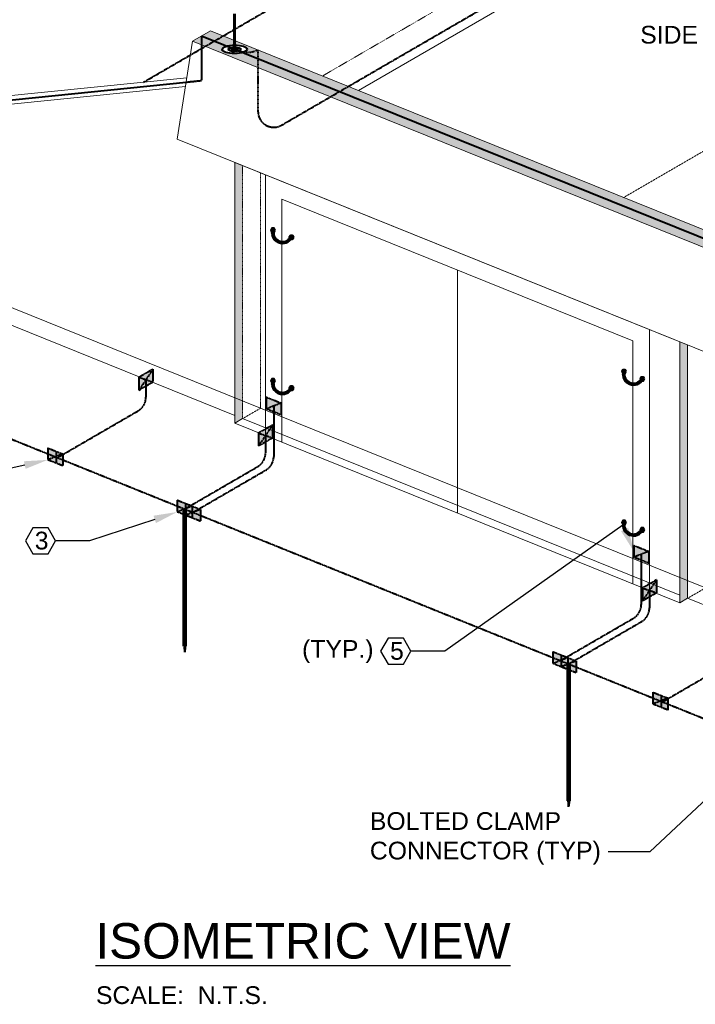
# Model space of a CAD drawing. Header units: inches. Extents: x 0 to 21849, y 0 to 20143.
# Tile 11 of 15: x 3325 to 3669, y 6602 to 7102. Entities that reach past the tile are written whole.
import ezdxf
from ezdxf import colors
from ezdxf.entities.mleader import LeaderData, LeaderLine
from ezdxf.math import Vec2, Vec3

# ---------------------------------------------------------------- set-up
doc = ezdxf.new("R2010")
doc.units = ezdxf.units.IN
doc.header["$MEASUREMENT"] = 0
for name, pattern in [('DASHED2', [0.375, 0.25, -0.125]), ('DOT', [0.25, 0, -0.25]), ('HIDDEN2', [0.1875, 0.125, -0.0625])]:
    doc.linetypes.add(name, pattern=pattern)
for name, color, linetype, lineweight in [('E-ISO-BLDG', 131, 'Continuous', 9), ('E-LPS-ISO', 7, 'DASHED2', 40), ('E-STD-TEXT', 7, 'Continuous', 25)]:
    doc.layers.add(name, color=color, linetype=linetype, lineweight=lineweight)
doc.styles.get("Standard").update_dxf_attribs({"font": 'arial.ttf'})

msp = doc.modelspace()

# ---------------------------------------------------------------- hatches: boundary and pattern name
at = {"layer": 'E-ISO-BLDG', "transparency": 33554457}
h = msp.add_hatch(color=0, dxfattribs=at)
h.dxf.hatch_style = 1
h.paths.add_polyline_path([(3664.67, 6936.81), (3660.79, 6938.38), (3660.79, 6805.94), (3664.67, 6808.2)])
at = {"layer": 'E-LPS-ISO', "linetype": 'HIDDEN2', "transparency": 33554457}
h = msp.add_hatch(color=0, dxfattribs=at)
h.dxf.hatch_style = 1
h.paths.add_polyline_path([(3487.75, 7065.51), (3483.19, 7062.86), (3672.48, 6986.49), (3672.48, 6990.97)])
h.paths.add_polyline_path([(3492.31, 7068.15), (3487.75, 7065.51), (3672.48, 6990.97), (3672.48, 6995.46)])
edge = h.paths.add_edge_path()
edge.add_arc((3685.11, 6998.65), 13.03, 194.179, 223.4107)
edge.add_line((3675.64, 6989.7), (3681.71, 6987.25))
edge.add_ellipse((3685.71, 6985.63), major_axis=(6.32, 0.07), ratio=0.336663, start_angle=89.798, end_angle=129.0017, ccw=False)
edge.add_line((3685.71, 6987.76), (3685.71, 6990.12))
edge.add_line((3685.71, 6990.12), (3672.48, 6995.46))
edge = h.paths.add_edge_path()
edge.add_line((3675.64, 6989.7), (3672.48, 6990.97))
edge.add_line((3672.48, 6990.97), (3672.48, 6986.49))
edge.add_line((3672.48, 6986.49), (3697.9, 6976.23))
edge.add_line((3697.9, 6976.23), (3702.46, 6978.88))
edge.add_line((3702.46, 6978.88), (3689.71, 6984.02))
edge.add_ellipse((3685.71, 6985.63), major_axis=(6.32, 0.07), ratio=0.336663, start_angle=151.2686, end_angle=309.0017, ccw=False)
edge.add_arc((3685.11, 6998.65), 13.03, 223.4107, 247.6444, ccw=False)
h.paths.add_polyline_path([(3672.48, 6995.46), (3672.48, 6990.97), (3675.64, 6989.7, -0.128244)], flags=17)
edge = h.paths.add_edge_path()
edge.add_line((3685.71, 6990.12), (3685.71, 6987.76))
edge.add_ellipse((3685.71, 6985.63), major_axis=(6.32, 0.07), ratio=0.336663, start_angle=309.0017, end_angle=449.798, ccw=False)
edge.add_line((3689.71, 6984.02), (3702.46, 6978.88))
edge.add_line((3702.46, 6978.88), (3707.02, 6981.52))
edge.add_line((3707.02, 6981.52), (3685.71, 6990.12))
edge = h.paths.add_edge_path(flags=17)
edge.add_arc((3685.11, 6998.65), 13.03, 223.4107, 247.6444)
edge.add_ellipse((3685.71, 6985.63), major_axis=(6.32, 0.07), ratio=0.336663, start_angle=129.0017, end_angle=151.2686, ccw=False)
edge.add_line((3681.71, 6987.25), (3675.64, 6989.7))
h.paths.add_polyline_path([(3446.42, 7082.18), (3446.42, 7077.7), (3483.19, 7062.86), (3487.75, 7065.51)])
h.paths.add_polyline_path([(3446.42, 7086.67), (3446.42, 7082.18), (3487.75, 7065.51), (3492.31, 7068.15)])
edge = h.paths.add_edge_path()
edge.add_line((3446.42, 7082.18), (3438.56, 7085.36))
edge.add_ellipse((3434.56, 7086.97), major_axis=(6.32, 0.07), ratio=0.336663, start_angle=129.0017, end_angle=309.0017, ccw=False)
edge.add_line((3430.56, 7088.58), (3424.18, 7091.16))
edge.add_line((3424.18, 7091.16), (3419.62, 7088.51))
edge.add_line((3419.62, 7088.51), (3446.42, 7077.7))
edge.add_line((3446.42, 7077.7), (3446.42, 7082.18))
edge = h.paths.add_edge_path(flags=17)
edge.add_arc((3440.82, 7099.65), 14.14, 263.7755, 293.3457, ccw=False)
edge.add_ellipse((3434.56, 7086.97), major_axis=(6.32, 0.07), ratio=0.336663, start_angle=309.0017, end_angle=318.0576, ccw=False)
edge.add_line((3438.56, 7085.36), (3446.42, 7082.18))
edge.add_line((3446.42, 7082.18), (3446.42, 7086.67))
edge = h.paths.add_edge_path()
edge.add_line((3434.56, 7091.45), (3434.56, 7089.1))
edge.add_ellipse((3434.56, 7086.97), major_axis=(6.32, 0.07), ratio=0.336663, start_angle=318.0576, end_angle=449.798, ccw=False)
edge.add_arc((3440.82, 7099.65), 14.14, 263.7755, 293.3457)
edge.add_line((3446.42, 7086.67), (3434.56, 7091.45))
edge = h.paths.add_edge_path()
edge.add_line((3434.56, 7091.45), (3428.74, 7093.8))
edge.add_line((3428.74, 7093.8), (3424.18, 7091.16))
edge.add_line((3424.18, 7091.16), (3430.56, 7088.58))
edge.add_ellipse((3434.56, 7086.97), major_axis=(6.32, 0.07), ratio=0.336663, start_angle=89.798, end_angle=129.0017, ccw=False)
edge.add_line((3434.56, 7089.1), (3434.56, 7091.45))
h.paths.add_polyline_path([(3422.36, 7096.38), (3417.8, 7093.73), (3424.18, 7091.16), (3428.74, 7093.8)])
h.paths.add_polyline_path([(3424.18, 7091.16), (3417.8, 7093.73), (3417.8, 7089.25), (3419.62, 7088.51)])
h.paths.add_polyline_path([(3417.8, 7093.73), (3413.24, 7091.09), (3417.8, 7089.25)])
at = {"layer": 'E-LPS-ISO', "linetype": 'Continuous', "transparency": 33554687}
h = msp.add_hatch(color=0, dxfattribs=at)
h.dxf.hatch_style = 1
edge = h.paths.add_edge_path()
edge.add_ellipse((3434.56, 7086.97), major_axis=(1.58, 0.02), ratio=0.336663, start_angle=129.0017, end_angle=306.1289, ccw=False)
edge.add_line((3433.56, 7087.37), (3432.56, 7087.78))
edge.add_ellipse((3434.56, 7086.97), major_axis=(3.16, 0.03), ratio=0.336663, start_angle=129.0017, end_angle=309.0017)
edge.add_line((3436.56, 7086.16), (3436.51, 7086.18))
edge.add_arc((3440.82, 7099.65), 14.14, 247.9213, 252.2916, ccw=False)
edge = h.paths.add_edge_path()
edge.add_ellipse((3434.56, 7086.97), major_axis=(3.16, 0.03), ratio=0.336663, start_angle=309.163, end_angle=449.798)
edge.add_line((3434.56, 7088.03), (3434.56, 7087.5))
edge.add_ellipse((3434.56, 7086.97), major_axis=(1.58, 0.02), ratio=0.336663, start_angle=309.0017, end_angle=449.798, ccw=False)
edge.add_line((3435.56, 7086.57), (3436.51, 7086.18))
edge.add_arc((3440.82, 7099.65), 14.14, 252.2916, 252.5247)
edge = h.paths.add_edge_path()
edge.add_ellipse((3434.56, 7086.97), major_axis=(3.16, 0.03), ratio=0.336663, start_angle=89.798, end_angle=129.0017)
edge.add_line((3432.56, 7087.78), (3433.56, 7087.37))
edge.add_ellipse((3434.56, 7086.97), major_axis=(1.58, 0.02), ratio=0.336663, start_angle=89.798, end_angle=129.0017, ccw=False)
edge.add_line((3434.56, 7087.5), (3434.56, 7088.03))
at = {"layer": 'E-LPS-ISO', "linetype": 'HIDDEN2'}
h = msp.add_hatch(color=0, dxfattribs=at)
h.dxf.hatch_style = 1
edge = h.paths.add_edge_path()
edge.add_ellipse((3434.56, 7086.97), major_axis=(1.58, 0.02), ratio=0.336663, start_angle=141.5787, end_angle=296.4248)
edge.add_line((3435.27, 7086.5), (3433.32, 7087.29))
edge = h.paths.add_edge_path()
edge.add_ellipse((3434.56, 7086.97), major_axis=(1.58, 0.02), ratio=0.336663, start_angle=89.798, end_angle=141.5787)
edge.add_line((3433.32, 7087.29), (3435.27, 7086.5))
edge.add_ellipse((3434.56, 7086.97), major_axis=(1.58, 0.02), ratio=0.336663, start_angle=296.4248, end_angle=337.7654)
edge.add_arc((3436.41, 7095.63), 8.85, 257.9756, 267.5517, ccw=False)
edge.add_line((3434.56, 7086.97), (3434.56, 7087.5))
edge = h.paths.add_edge_path()
edge.add_ellipse((3434.56, 7086.97), major_axis=(1.58, 0.02), ratio=0.336663, start_angle=337.7654, end_angle=449.798)
edge.add_line((3434.56, 7087.5), (3434.56, 7086.97))
edge.add_arc((3436.41, 7095.63), 8.85, 257.9756, 267.5517)
at = {"layer": 'E-LPS-ISO', "linetype": 'Continuous', "transparency": 33554687}
h = msp.add_hatch(color=0, dxfattribs=at)
h.dxf.hatch_style = 1
edge = h.paths.add_edge_path()
edge.add_ellipse((3434.56, 7086.97), major_axis=(1.58, 0.02), ratio=0.336663, start_angle=306.1289, end_angle=309.0017, ccw=False)
edge.add_arc((3440.82, 7099.65), 14.14, 247.9213, 252.2916)
edge.add_line((3436.51, 7086.18), (3435.56, 7086.57))
at = {"layer": 'E-LPS-ISO', "linetype": 'HIDDEN2', "transparency": 33554457}
h = msp.add_hatch(color=0, dxfattribs=at)
h.dxf.hatch_style = 1
h.paths.add_polyline_path([(3438.62, 7028.02), (3434.73, 7029.59), (3434.73, 6909.96), (3438.62, 6908.39)])
at = {"layer": 'E-LPS-ISO'}
h = msp.add_hatch(color=0, dxfattribs=at)
h.dxf.hatch_style = 1
h.paths.add_polyline_path([(3453.54, 6996.21), (3452.97, 6995.23), (3453.54, 6994.25), (3454.67, 6994.25), (3455.23, 6995.23), (3454.67, 6996.21)])
at = {"layer": 'E-LPS-ISO', "linetype": 'Continuous'}
h = msp.add_hatch(dxfattribs=at)
h.set_pattern_fill('NET3', color=0, scale=5.2668)
h.set_pattern_definition([(0, (1932.0992, 5739.5236), (0, 0.65835), []), (60, (1932.0992, 5739.5236), (-0.57014782, 0.329175), []), (120, (1932.0992, 5739.5236), (-0.57014782, -0.329175), [])])
h.paths.add_polyline_path([(3463.73, 6991.35), (3462.89, 6991.68, -0.880592), (3454.52, 6995.06), (3453.68, 6995.4, 0.902143)])
at = {"layer": 'E-LPS-ISO'}
h = msp.add_hatch(color=0, dxfattribs=at)
h.dxf.hatch_style = 1
h.paths.add_polyline_path([(3462.87, 6992.49), (3462.3, 6991.51), (3462.87, 6990.54), (3463.99, 6990.54), (3464.56, 6991.51), (3463.99, 6992.49)])
h = msp.add_hatch(color=0, dxfattribs=at)
h.dxf.hatch_style = 1
h.paths.add_polyline_path([(3393.04, 6918.04), (3393.04, 6924.53), (3385.97, 6920.43), (3385.97, 6913.94)])
h = msp.add_hatch(color=0, dxfattribs=at)
h.dxf.hatch_style = 1
h.paths.add_polyline_path([(3631.81, 6924.28), (3631.25, 6923.3), (3631.81, 6922.32), (3632.94, 6922.32), (3633.51, 6923.3), (3632.94, 6924.28)])
at = {"layer": 'E-LPS-ISO', "linetype": 'Continuous'}
h = msp.add_hatch(dxfattribs=at)
h.set_pattern_fill('NET3', color=0, scale=5.2668)
h.set_pattern_definition([(0, (2110.37524, 5667.5907), (0, 0.65835), []), (60, (2110.37524, 5667.5907), (-0.57014782, 0.329175), []), (120, (2110.37524, 5667.5907), (-0.57014782, -0.329175), [])])
h.paths.add_polyline_path([(3642.01, 6919.41), (3641.17, 6919.75, -0.880592), (3632.8, 6923.13), (3631.96, 6923.47, 0.902143)])
at = {"layer": 'E-LPS-ISO'}
h = msp.add_hatch(color=0, dxfattribs=at)
h.dxf.hatch_style = 1
h.paths.add_polyline_path([(3453.54, 6919.59), (3452.97, 6918.61), (3453.54, 6917.63), (3454.67, 6917.63), (3455.23, 6918.61), (3454.67, 6919.59)])
at = {"layer": 'E-LPS-ISO', "linetype": 'Continuous'}
h = msp.add_hatch(dxfattribs=at)
h.set_pattern_fill('NET3', color=0, scale=5.2668)
h.set_pattern_definition([(0, (1932.0992, 5662.90246), (0, 0.65835), []), (60, (1932.0992, 5662.90246), (-0.57014782, 0.329175), []), (120, (1932.0992, 5662.90246), (-0.57014782, -0.329175), [])])
h.paths.add_polyline_path([(3463.73, 6914.72), (3462.89, 6915.06, -0.880592), (3454.52, 6918.44), (3453.68, 6918.78, 0.902143)])
at = {"layer": 'E-LPS-ISO'}
h = msp.add_hatch(color=0, dxfattribs=at)
h.dxf.hatch_style = 1
h.paths.add_polyline_path([(3641.14, 6920.56), (3640.58, 6919.58), (3641.14, 6918.6), (3642.27, 6918.6), (3642.83, 6919.58), (3642.27, 6920.56)])
h = msp.add_hatch(color=0, dxfattribs=at)
h.dxf.hatch_style = 1
h.paths.add_polyline_path([(3462.87, 6915.87), (3462.3, 6914.89), (3462.87, 6913.92), (3463.99, 6913.92), (3464.56, 6914.89), (3463.99, 6915.87)])
at = {"layer": 'E-LPS-ISO', "linetype": 'HIDDEN2', "transparency": 33554457}
h = msp.add_hatch(color=0, dxfattribs=at)
h.dxf.hatch_style = 1
h.paths.add_polyline_path([(3438.62, 6908.39), (3434.73, 6909.96), (3434.73, 6900.99), (3438.62, 6899.42)])
h.paths.add_polyline_path([(3438.62, 6899.41), (3438.62, 6899.42), (3434.73, 6900.99), (3434.73, 6897.15)])
at = {"layer": 'E-LPS-ISO'}
h = msp.add_hatch(color=0, dxfattribs=at)
h.dxf.hatch_style = 1
h.paths.add_polyline_path([(3450.65, 6910.34), (3450.65, 6904.31), (3458.25, 6907.34)])
h.paths.add_polyline_path([(3458.25, 6907.34), (3450.65, 6904.31), (3458.25, 6901.29)])
h = msp.add_hatch(color=0, dxfattribs=at)
h.dxf.hatch_style = 1
h.paths.add_polyline_path([(3453.78, 6889.7), (3453.78, 6896.18), (3446.71, 6892.09), (3446.71, 6885.59)])
h = msp.add_hatch(color=0, dxfattribs=at)
h.dxf.hatch_style = 1
h.paths.add_polyline_path([(3339.66, 6884.5), (3339.66, 6878.47), (3347.26, 6881.49)])
h.paths.add_polyline_path([(3347.26, 6881.49), (3339.66, 6878.47), (3347.26, 6875.45)])
h = msp.add_hatch(color=0, dxfattribs=at)
h.dxf.hatch_style = 1
h.paths.add_polyline_path([(3405.39, 6858.04), (3405.39, 6852.01), (3412.99, 6855.04)])
h.paths.add_polyline_path([(3412.99, 6855.04), (3405.39, 6852.01), (3412.99, 6849)])
at = {"layer": 'E-LPS-ISO', "linetype": 'HIDDEN2'}
h = msp.add_hatch(color=0, dxfattribs=at)
h.dxf.hatch_style = 1
h.paths.add_polyline_path([(3409.57, 6853.52), (3408.82, 6853.52), (3408.82, 6783.94), (3409.57, 6783.94)])
at = {"layer": 'E-LPS-ISO'}
h = msp.add_hatch(color=0, dxfattribs=at)
h.dxf.hatch_style = 1
h.paths.add_polyline_path([(3409.6, 6856.34), (3409.6, 6850.31), (3417.2, 6853.34)])
h.paths.add_polyline_path([(3417.2, 6853.34), (3409.6, 6850.31), (3417.2, 6847.29)])
h = msp.add_hatch(color=0, dxfattribs=at)
h.dxf.hatch_style = 1
h.paths.add_polyline_path([(3631.81, 6847.65), (3631.25, 6846.68), (3631.81, 6845.7), (3632.94, 6845.7), (3633.51, 6846.68), (3632.94, 6847.65)])
at = {"layer": 'E-LPS-ISO', "linetype": 'Continuous'}
h = msp.add_hatch(dxfattribs=at)
h.set_pattern_fill('NET3', color=0, scale=5.2668)
h.set_pattern_definition([(0, (2110.37524, 5590.96956), (0, 0.65835), []), (60, (2110.37524, 5590.96956), (-0.57014782, 0.329175), []), (120, (2110.37524, 5590.96956), (-0.57014782, -0.329175), [])])
h.paths.add_polyline_path([(3642.01, 6842.79), (3641.17, 6843.13, -0.880592), (3632.8, 6846.51), (3631.96, 6846.85, 0.902143)])
at = {"layer": 'E-LPS-ISO'}
h = msp.add_hatch(color=0, dxfattribs=at)
h.dxf.hatch_style = 1
h.paths.add_polyline_path([(3641.14, 6843.94), (3640.58, 6842.96), (3641.14, 6841.98), (3642.27, 6841.98), (3642.83, 6842.96), (3642.27, 6843.94)])
h = msp.add_hatch(color=0, dxfattribs=at)
h.dxf.hatch_style = 1
h.paths.add_polyline_path([(3637.31, 6835.03), (3637.31, 6829), (3644.91, 6832.03)])
h.paths.add_polyline_path([(3644.91, 6832.03), (3637.31, 6829), (3644.91, 6825.99)])
h = msp.add_hatch(color=0, dxfattribs=at)
h.dxf.hatch_style = 1
h.paths.add_polyline_path([(3648.8, 6811.01), (3648.8, 6817.49), (3641.73, 6813.4), (3641.73, 6806.9)])
at = {"layer": 'E-LPS-ISO', "linetype": 'HIDDEN2'}
h = msp.add_hatch(color=0, dxfattribs=at)
h.dxf.hatch_style = 1
h.paths.add_polyline_path([(3409.19, 6783.94), (3408.82, 6783.94), (3409.19, 6780.89)])
h.paths.add_polyline_path([(3409.57, 6783.94), (3409.19, 6783.94), (3409.19, 6780.89)])
at = {"layer": 'E-LPS-ISO'}
h = msp.add_hatch(color=0, dxfattribs=at)
h.dxf.hatch_style = 1
h.paths.add_polyline_path([(3596.25, 6781.03), (3596.25, 6775), (3603.85, 6778.02)])
h.paths.add_polyline_path([(3603.85, 6778.02), (3596.25, 6775), (3603.85, 6771.98)])
h = msp.add_hatch(color=0, dxfattribs=at)
h.dxf.hatch_style = 1
h.paths.add_polyline_path([(3600.41, 6779.35), (3600.41, 6773.32), (3608.01, 6776.35)])
h.paths.add_polyline_path([(3608.01, 6776.35), (3600.41, 6773.32), (3608.01, 6770.31)])
at = {"layer": 'E-LPS-ISO', "linetype": 'HIDDEN2'}
h = msp.add_hatch(color=0, dxfattribs=at)
h.dxf.hatch_style = 1
h.paths.add_polyline_path([(3604.59, 6774.83), (3603.84, 6774.83), (3603.84, 6705.25), (3604.59, 6705.25)])
at = {"layer": 'E-LPS-ISO'}
h = msp.add_hatch(color=0, dxfattribs=at)
h.dxf.hatch_style = 1
h.paths.add_polyline_path([(3647, 6760.47), (3647, 6754.43), (3654.6, 6757.46)])
h.paths.add_polyline_path([(3654.6, 6757.46), (3647, 6754.43), (3654.6, 6751.42)])
at = {"layer": 'E-LPS-ISO', "linetype": 'HIDDEN2'}
h = msp.add_hatch(color=0, dxfattribs=at)
h.dxf.hatch_style = 1
h.paths.add_polyline_path([(3604.21, 6705.25), (3603.84, 6705.25), (3604.21, 6702.2)])
h.paths.add_polyline_path([(3604.59, 6705.25), (3604.21, 6705.25), (3604.21, 6702.2)])

# ---------------------------------------------------------------- linework, layer by layer
at = {"layer": 'E-ISO-BLDG', "color": 0, "linetype": 'DOT', "ltscale": 0.15}
msp.add_line((3479.19, 7073.45), (3852.29, 7289.97), dxfattribs=at)
at = {"layer": 'E-ISO-BLDG', "color": 0}
for p, q in [((3497.54, 7066.04), (3856.58, 7274.4)), ((3413.24, 7091.09), (3422.36, 7096.38)), ((3413.24, 7091.09), (3405.43, 7041.41)), ((3405.43, 7041.41), (3690.09, 6926.55)), ((3118.38, 7028.64), (3434.73, 6900.99)), ((3434.73, 7029.59), (3660.79, 6938.38)), ((3434.73, 7029.59), (3434.73, 6897.15)), ((3450.25, 6890.89), (3450.25, 7023.33)), ((3458.62, 7010.92), (3636.9, 6938.99)), ((3458.62, 6887.51), (3458.62, 7010.92)), ((3547.76, 6974.95), (3547.76, 6851.55)), ((3645.27, 6812.2), (3645.27, 6944.64)), ((3636.9, 6815.58), (3636.9, 6938.99)), ((3660.79, 6938.38), (3660.79, 6805.94)), ((3434.73, 6897.15), (3438.62, 6899.41)), ((3434.73, 6897.15), (3660.79, 6805.94)), ((3660.79, 6805.94), (3664.67, 6808.2)), ((3664.67, 6808.2), (3984.96, 6678.97))]:
    msp.add_line(p, q, dxfattribs=at)
at = {"layer": 'E-ISO-BLDG', "color": 0, "linetype": 'HIDDEN2'}
for p, q in [((3632.16, 7011.73), (3856.58, 7141.96)), ((3447.75, 6904.71), (3447.75, 7024.34)), ((3438.62, 6899.42), (3447.75, 6904.71)), ((3664.67, 6808.2), (3673.8, 6813.49))]:
    msp.add_line(p, q, dxfattribs=at)
at = {"layer": 'E-ISO-BLDG', "color": 0, "lineweight": 9}
for p, q in [((3422.36, 7096.38), (3707.02, 6981.52)), ((3413.24, 7091.09), (3697.9, 6976.23)), ((3410.33, 7072.58), (3127.49, 7043.78)), ((3409.63, 7068.15), (3118.38, 7038.49)), ((3664.67, 6936.81), (3664.67, 6808.2))]:
    msp.add_line(p, q, dxfattribs=at)
at = {"layer": 'E-ISO-BLDG', "color": 0, "linetype": 'Continuous'}
for p, q in [((3127.49, 7033.93), (3447.75, 6904.71)), ((3447.75, 6904.71), (3673.8, 6813.49)), ((3438.62, 6899.42), (3660.79, 6809.77))]:
    msp.add_line(p, q, dxfattribs=at)
at = {"layer": 'E-ISO-BLDG', "color": 0, "linetype": 'HIDDEN2', "lineweight": 9}
msp.add_line((3438.62, 7028.02), (3438.62, 6899.41), dxfattribs=at)
at = {"layer": 'E-LPS-ISO', "color": 0}
for p, q in [((3388.31, 7070.34), (3858.48, 7343.19)), ((3458.44, 7048.5), (3837.69, 7268.59)), ((3417.8, 7093.73), (3417.79, 7071.16)), ((3409.98, 7070.36), (3417.79, 7071.16)), ((3020.96, 7010.17), (3964.94, 6629.28)), ((3462.3, 6991.51), (3464.56, 6991.51)), ((3463.31, 6991.51), (3463.55, 6991.51)), ((3393.04, 6924.53), (3385.97, 6920.43)), ((3393.04, 6924.53), (3385.97, 6913.94)), ((3393.04, 6924.54), (3393.04, 6918.04)), ((3385.97, 6920.43), (3385.97, 6913.94)), ((3385.97, 6920.43), (3393.04, 6918.04)), ((3385.97, 6913.94), (3393.04, 6918.04)), ((3389.51, 6919.24), (3389.51, 6910.3)), ((3640.58, 6919.58), (3642.83, 6919.58)), ((3641.59, 6919.58), (3641.82, 6919.58)), ((3462.3, 6914.89), (3464.56, 6914.89)), ((3463.31, 6914.89), (3463.55, 6914.89)), ((3450.65, 6910.35), (3450.65, 6904.31)), ((3450.65, 6910.34), (3458.25, 6907.34)), ((3450.65, 6910.34), (3458.25, 6907.34)), ((3458.25, 6907.34), (3450.65, 6904.31)), ((3458.25, 6907.34), (3458.25, 6901.29)), ((3344.55, 6879.6), (3385.52, 6903.38)), ((3458.25, 6901.29), (3450.65, 6904.31)), ((3453.78, 6896.18), (3446.71, 6892.09)), ((3453.78, 6896.18), (3446.71, 6885.59)), ((3446.71, 6892.09), (3446.71, 6885.59)), ((3446.71, 6892.09), (3453.78, 6889.7)), ((3453.78, 6896.19), (3453.78, 6889.7)), ((3446.71, 6885.59), (3453.78, 6889.7)), ((3450.24, 6890.89), (3450.24, 6881.95)), ((3339.66, 6884.51), (3339.66, 6878.47)), ((3339.66, 6884.5), (3347.26, 6881.49)), ((3339.66, 6884.5), (3347.26, 6881.49)), ((3347.26, 6881.49), (3339.66, 6878.47)), ((3343.87, 6882.81), (3343.87, 6876.76)), ((3347.26, 6881.49), (3347.26, 6875.45)), ((3347.26, 6875.45), (3339.66, 6878.47)), ((3409.19, 6853.52), (3446.26, 6875.03)), ((3413.4, 6851.82), (3450.47, 6873.33)), ((3405.39, 6858.05), (3405.39, 6852.01)), ((3405.39, 6858.04), (3412.99, 6855.04)), ((3405.39, 6858.04), (3412.99, 6855.04)), ((3412.99, 6855.04), (3405.39, 6852.01)), ((3412.99, 6849), (3405.39, 6852.01)), ((3408.82, 6853.52), (3409.57, 6853.52)), ((3409.6, 6856.35), (3409.6, 6850.31)), ((3409.6, 6856.34), (3417.2, 6853.34)), ((3409.6, 6856.34), (3417.2, 6853.34)), ((3417.2, 6853.34), (3409.6, 6850.31)), ((3412.99, 6855.04), (3412.99, 6849)), ((3417.2, 6853.34), (3417.2, 6847.29)), ((3417.2, 6847.29), (3409.6, 6850.31)), ((3640.58, 6842.96), (3642.83, 6842.96)), ((3641.59, 6842.96), (3641.82, 6842.96)), ((3637.31, 6835.04), (3637.31, 6829)), ((3637.31, 6835.03), (3644.91, 6832.03)), ((3637.31, 6835.03), (3644.91, 6832.03)), ((3644.91, 6832.03), (3637.31, 6829)), ((3644.91, 6832.03), (3644.91, 6825.99)), ((3644.91, 6825.99), (3637.31, 6829)), ((3648.8, 6817.49), (3641.73, 6813.4)), ((3648.8, 6817.49), (3641.73, 6806.9)), ((3648.8, 6817.5), (3648.8, 6811.01)), ((3641.73, 6813.4), (3641.73, 6806.9)), ((3641.73, 6813.4), (3648.8, 6811.01)), ((3645.27, 6812.2), (3645.27, 6803.27)), ((3641.73, 6806.9), (3648.8, 6811.01)), ((3600.05, 6776.51), (3637.13, 6798.02)), ((3603.84, 6774.61), (3641.29, 6796.35)), ((3408.82, 6783.94), (3409.57, 6783.94)), ((3408.82, 6783.94), (3409.19, 6780.89)), ((3409.19, 6780.89), (3409.19, 6783.94)), ((3409.57, 6783.94), (3409.19, 6780.89)), ((3596.25, 6781.04), (3596.25, 6775)), ((3596.25, 6781.03), (3603.85, 6778.02)), ((3596.25, 6781.03), (3603.85, 6778.02)), ((3603.85, 6778.02), (3596.25, 6775)), ((3600.41, 6779.36), (3600.41, 6773.32)), ((3600.41, 6779.35), (3608.01, 6776.35)), ((3600.41, 6779.35), (3608.01, 6776.35)), ((3603.85, 6778.02), (3603.85, 6771.98)), ((3651.88, 6755.57), (3692.86, 6779.35)), ((3603.85, 6771.98), (3596.25, 6775)), ((3608.01, 6776.35), (3600.41, 6773.32)), ((3608.01, 6770.31), (3600.41, 6773.32)), ((3603.84, 6774.83), (3604.59, 6774.83)), ((3608.01, 6776.35), (3608.01, 6770.31)), ((3647, 6760.48), (3647, 6754.43)), ((3647, 6760.47), (3654.6, 6757.46)), ((3647, 6760.47), (3654.6, 6757.46)), ((3654.6, 6757.46), (3647, 6754.43)), ((3651.21, 6758.77), (3651.21, 6752.73)), ((3654.6, 6757.46), (3654.6, 6751.42)), ((3654.6, 6751.42), (3647, 6754.43)), ((3603.84, 6705.25), (3604.59, 6705.25)), ((3603.84, 6705.25), (3604.21, 6702.2)), ((3604.21, 6702.2), (3604.21, 6705.25)), ((3604.59, 6705.25), (3604.21, 6702.2))]:
    msp.add_line(p, q, dxfattribs=at)
at = {"layer": 'E-LPS-ISO', "color": 0, "linetype": 'Continuous', "lineweight": 60}
for p, q in [((3434.56, 7086.97), (3434.56, 7105.03)), ((3408.82, 6853.52), (3408.82, 6783.94)), ((3409.57, 6853.52), (3409.57, 6783.94)), ((3603.84, 6774.83), (3603.84, 6705.25)), ((3604.59, 6774.83), (3604.59, 6705.25))]:
    msp.add_line(p, q, dxfattribs=at)
at = {"layer": 'E-LPS-ISO', "color": 0, "linetype": 'Continuous'}
for p, q in [((3702.46, 6978.88), (3417.8, 7093.73)), ((3157.83, 7044.69), (3409.98, 7070.36)), ((3453.68, 6995.4), (3454.52, 6995.06)), ((3462.89, 6991.68), (3463.73, 6991.35)), ((3631.96, 6923.47), (3632.8, 6923.13)), ((3453.68, 6918.78), (3454.52, 6918.44)), ((3641.17, 6919.75), (3642.01, 6919.41)), ((3462.89, 6915.06), (3463.73, 6914.72)), ((3454.45, 6905.82), (3454.45, 6880.25)), ((3631.96, 6846.85), (3632.8, 6846.51)), ((3641.17, 6843.13), (3642.01, 6842.79)), ((3641.11, 6830.51), (3641.11, 6804.94))]:
    msp.add_line(p, q, dxfattribs=at)
at = {"layer": 'E-LPS-ISO', "color": 0, "linetype": 'HIDDEN2'}
msp.add_line((3446.42, 7086.67), (3446.42, 7055.42), dxfattribs=at)
at = {"layer": 'E-LPS-ISO', "color": 0, "linetype": 'Continuous'}
for points in [[(3455.23, 6995.23), (3454.67, 6996.21), (3453.54, 6996.21), (3452.97, 6995.23), (3453.54, 6994.25), (3454.67, 6994.25)], [(3464.56, 6991.51), (3463.99, 6992.49), (3462.87, 6992.49), (3462.3, 6991.51), (3462.87, 6990.54), (3463.99, 6990.54)], [(3633.51, 6923.3), (3632.94, 6924.28), (3631.81, 6924.28), (3631.25, 6923.3), (3631.81, 6922.32), (3632.94, 6922.32)], [(3455.23, 6918.61), (3454.67, 6919.59), (3453.54, 6919.59), (3452.97, 6918.61), (3453.54, 6917.63), (3454.67, 6917.63)], [(3642.83, 6919.58), (3642.27, 6920.56), (3641.14, 6920.56), (3640.58, 6919.58), (3641.14, 6918.6), (3642.27, 6918.6)], [(3464.56, 6914.89), (3463.99, 6915.87), (3462.87, 6915.87), (3462.3, 6914.89), (3462.87, 6913.92), (3463.99, 6913.92)], [(3633.51, 6846.68), (3632.94, 6847.65), (3631.81, 6847.65), (3631.25, 6846.68), (3631.81, 6845.7), (3632.94, 6845.7)], [(3642.83, 6842.96), (3642.27, 6843.94), (3641.14, 6843.94), (3640.58, 6842.96), (3641.14, 6841.98), (3642.27, 6841.98)]]:
    msp.add_lwpolyline(points, close=True, dxfattribs=at)
at = {"layer": 'E-LPS-ISO', "color": 0, "linetype": 'HIDDEN2'}
msp.add_arc((3440.82, 7099.65), 14.14, 243.761, 293.3457, dxfattribs=at)
at = {"layer": 'E-LPS-ISO', "color": 0}
for centre, start, end in [((3454.42, 7055.42), 180, 300.1278), ((3381.51, 6910.3), 300.1278, 0), ((3442.24, 6881.95), 300.1278, 0), ((3446.45, 6880.25), 300.1278, 0), ((3633.11, 6804.94), 300.1278, 0), ((3637.27, 6803.27), 300.1278, 0)]:
    msp.add_arc(centre, 8, start, end, dxfattribs=at)
at = {"layer": 'E-LPS-ISO', "color": 0, "linetype": 'Continuous'}
for centre, radius, start, end in [((3458.92, 6993.89), 5.45, 163.9164, 332.1363), ((3458.92, 6993.91), 4.55, 165.2926, 330.7601), ((3637.19, 6921.96), 5.45, 163.9164, 332.1363), ((3637.2, 6921.97), 4.55, 165.2926, 330.7601), ((3458.92, 6917.27), 5.45, 163.9164, 332.1363), ((3458.92, 6917.29), 4.55, 165.2926, 330.7601), ((3637.19, 6845.34), 5.45, 163.9164, 332.1363), ((3637.2, 6845.35), 4.55, 165.2926, 330.7601)]:
    msp.add_arc(centre, radius, start, end, dxfattribs=at)
for major_axis in [(6.32, 0.07), (3.16, 0.03), (1.58, 0.02)]:
    msp.add_ellipse((3434.56, 7086.97), major_axis=major_axis, ratio=0.336663, dxfattribs=at)
at = {"layer": 'E-STD-TEXT', "color": 0}
for points in [[(3332.11, 6830.69), (3339.8, 6830.69), (3343.64, 6837.35), (3339.8, 6844), (3332.11, 6844), (3328.27, 6837.35)], [(3512.59, 6774.67), (3520.27, 6774.67), (3524.12, 6781.32), (3520.27, 6787.98), (3512.59, 6787.98), (3508.74, 6781.32)]]:
    msp.add_lwpolyline(points, close=True, dxfattribs=at)

# ---------------------------------------------------------------- texts
at = {"layer": 'E-STD-TEXT', "color": 0, "insert": (3640.59, 7098.92), "char_height": 9, "attachment_point": 1, "line_spacing_factor": 0.8}
msp.add_mtext_dynamic_manual_height_columns('\\A1;SIDE VENT', width=67.9191, gutter_width=48, heights=[10.88], dxfattribs=at)
at = {"layer": 'E-STD-TEXT', "color": 0, "attachment_point": 1}
for s, width, insert, char_height in [('3', 11.1701, (3333.04, 6841.99), 9), ('(TYP.)', 39.8588, (3468.82, 6786.93), 9), ('5', 11.1701, (3513.51, 6785.97), 9), ('BOLTED CLAMP CONNECTOR (TYP)', 117.7866, (3503.26, 6699.54), 9), ('{\\LISOMETRIC VIEW }', 256.0385, (3363.81, 6643.19), 18), ('SCALE:  N.T.S.', 103.0824, (3364.12, 6611.11), 9)]:
    msp.add_mtext_dynamic_manual_height_columns(s, width=width, gutter_width=48, heights=[0], dxfattribs=dict(at, insert=insert, char_height=char_height))

# ---------------------------------------------------------------- leaders
at = {"layer": 'E-STD-TEXT', "color": 0}
ml = msp.add_multileader_mtext('Standard', dxfattribs=at)
ml.set_content('')
ml.set_leader_properties()
ml.build(insert=Vec2(0, 0))
ml.multileader.update_dxf_attribs({"dogleg_length": 0.36, "arrow_head_size": 12, "scale": 48})
ctx = ml.context
ctx.base_point, ctx.scale, ctx.char_height, ctx.arrow_head_size, ctx.landing_gap_size, ctx.plane_origin = Vec3(3272.15, 6869.13), 48, 8.64, 12, 4.32, Vec3(3182.47, 6820.12)
ctx.text_align_type = 2
notes = []
notes.append((ctx, [(1, (1, 1, 0), (3298.07, 6869.13), (-1, 0), 17.28, [(0, [(3339.66, 6878.47)], 0, [])])]))
ctx.mtext.insert, ctx.mtext.alignment, ctx.mtext.flow_direction = Vec3(3276.47, 6873.45), 3, 5
ml = msp.add_multileader_mtext('Standard', dxfattribs=at)
ml.set_content('')
ml.set_leader_properties()
ml.build(insert=Vec2(0, 0))
ml.multileader.update_dxf_attribs({"dogleg_length": 0.36, "arrow_head_size": 12, "scale": 48})
ctx = ml.context
ctx.base_point, ctx.scale, ctx.char_height, ctx.arrow_head_size, ctx.landing_gap_size, ctx.plane_origin = Vec3(3335, 6837.35), 48, 8.64, 12, 4.32, Vec3(3151.69, 6806.51)
ctx.text_align_type = 2
notes.append((ctx, [(1, (1, 1, 0), (3360.92, 6837.35), (-1, 0), 17.28, [(0, [(3405.39, 6852.01)], 0, [])])]))
ctx.mtext.insert, ctx.mtext.alignment, ctx.mtext.flow_direction = Vec3(3339.32, 6841.67), 3, 5
ml = msp.add_multileader_mtext('Standard', dxfattribs=at)
ml.set_content('')
ml.set_leader_properties()
ml.build(insert=Vec2(0, 0))
ml.multileader.update_dxf_attribs({"dogleg_length": 0.36, "arrow_head_size": 12, "scale": 48})
ctx = ml.context
ctx.base_point, ctx.scale, ctx.char_height, ctx.arrow_head_size, ctx.landing_gap_size, ctx.plane_origin = Vec3(3515.48, 6781.32), 48, 8.64, 12, 4.32, Vec3(3439.09, 6772.66)
ctx.text_align_type = 2
notes.append((ctx, [(1, (1, 1, 0), (3541.4, 6781.32), (-1, 0), 17.28, [(1, [(3637.31, 6832.02), (3631.75, 6845.34)], 0, [])])]))
ctx.mtext.insert, ctx.mtext.alignment, ctx.mtext.flow_direction = Vec3(3519.8, 6785.64), 3, 5
ml = msp.add_multileader_mtext('Standard', dxfattribs=at)
ml.set_content('')
ml.set_leader_properties()
ml.build(insert=Vec2(0, 0))
ml.multileader.update_dxf_attribs({"dogleg_length": 0.36, "arrow_head_size": 12, "scale": 48})
ctx = ml.context
ctx.base_point, ctx.scale, ctx.char_height, ctx.arrow_head_size, ctx.landing_gap_size, ctx.plane_origin = Vec3(3615.68, 6679.38), 48, 8.64, 12, 4.32, Vec3(3442.72, 6667.88)
ctx.text_align_type = 2
notes.append((ctx, [(1, (1, 1, 0), (3645.53, 6679.38), (-1, 0), 21.21, [(0, [(3701.58, 6732.02)], 0, [])])]))
ctx.mtext.insert, ctx.mtext.alignment, ctx.mtext.flow_direction = Vec3(3620, 6683.7), 3, 5
for ctx, leaders in notes:
    for number, flags, end, landing, length, lines in leaders:
        leader = LeaderData()
        leader.index, (leader.has_last_leader_line, leader.has_dogleg_vector, leader.attachment_direction) = number, flags
        leader.last_leader_point, leader.dogleg_vector, leader.dogleg_length = Vec3(end), Vec3(landing), length
        for number, points, colour, breaks in lines:
            line = LeaderLine()
            line.index, line.vertices, line.color, line.breaks = number, Vec3.list(points), colors.encode_raw_color(colour), breaks
            leader.lines.append(line)
        ctx.leaders.append(leader)

doc.saveas('drawing.dxf')
